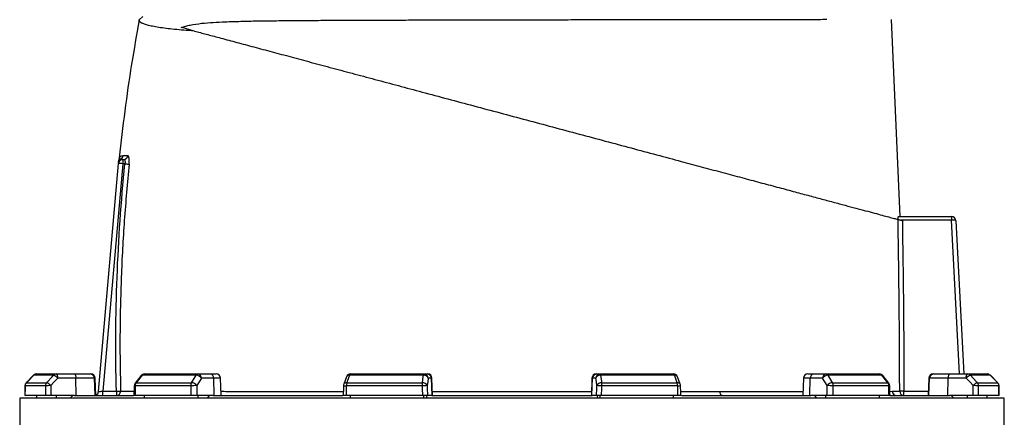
# Model space of a CAD drawing. Header units: millimetres. Extents: x 1152 to 5822, y 850 to 6158.
# Tile 11 of 12: x 4084 to 5460, y 4718 to 5274. Entities that reach past the tile are written whole.
import ezdxf

# ---------------------------------------------------------------- set-up
doc = ezdxf.new("R2010")
doc.units = ezdxf.units.MM
doc.header["$LTSCALE"] = 2

msp = doc.modelspace()

# ---------------------------------------------------------------- linework, layer by layer
at = {"color": 7, "linetype": 'Continuous', "lineweight": 25}
for p, q in [((4251.2, 5273.4), (4256.1, 5278.4)), ((5314.6, 4998.4), (5302.3, 5274.2)), ((4223, 5079), (4223, 5079)), ((4228.2, 5078.4), (4228.2, 5072.4)), ((4228.2, 5078.4), (4229.6, 5078.4)), ((4194.3, 4753.8), (4222.2, 5072.9)), ((4228.2, 5072.4), (4200.3, 4754.4)), ((4231.2, 5072.4), (4228.2, 5072.4)), ((5312.2, 4998.4), (5386.4, 4998.4)), ((5386.4, 4998.4), (5386.4, 4993.4)), ((5386.4, 4998.4), (5386.4, 4998.4)), ((5386.4, 4993.4), (5315.7, 4993.4)), ((5392.4, 4992.7), (5403.6, 4778.4)), ((4103.6, 4776.6), (4093.2, 4766.1)), ((4131.4, 4776.6), (4103.7, 4776.6)), ((4107.9, 4778.4), (4135.4, 4778.4)), ((4135.4, 4778.4), (4160.6, 4778.4)), ((4160.6, 4778.4), (4182.6, 4778.4)), ((4182.6, 4778.4), (4183.7, 4778.4)), ((4253.7, 4776.1), (4245.4, 4765.6)), ((4330.7, 4776.6), (4255.1, 4776.6)), ((4258.4, 4778.4), (4333.5, 4778.4)), ((4333.5, 4778.4), (4350.7, 4778.4)), ((4350.7, 4778.4), (4358.7, 4778.4)), ((4648.3, 4776.6), (4545.1, 4776.6)), ((4546.5, 4778.4), (4649.1, 4778.4)), ((4649.1, 4778.4), (4653.8, 4778.4)), ((4653.8, 4778.4), (4654.3, 4778.4)), ((4889.9, 4778.4), (4890.4, 4778.4)), ((4890.4, 4778.4), (4895.1, 4778.4)), ((4895.1, 4778.4), (4997.7, 4778.4)), ((4999.1, 4776.6), (4895.9, 4776.6)), ((5185.5, 4778.4), (5193.5, 4778.4)), ((5193.5, 4778.4), (5210.7, 4778.4)), ((5210.7, 4778.4), (5285.8, 4778.4)), ((5289.1, 4776.6), (5213.5, 4776.6)), ((5298.8, 4765.6), (5290.5, 4776.1)), ((5360.5, 4778.4), (5361.6, 4778.4)), ((5361.6, 4778.4), (5383.6, 4778.4)), ((5383.6, 4778.4), (5408.8, 4778.4)), ((5408.8, 4778.4), (5436.3, 4778.4)), ((5440.5, 4776.6), (5412.8, 4776.6)), ((5451, 4766.1), (5440.6, 4776.6)), ((5451, 4766.1), (5440.6, 4776.6)), ((4120, 4761.9), (4091.6, 4761.9)), ((4093.3, 4766.1), (4121.6, 4766.1)), ((4162.7, 4772.6), (4137.4, 4772.6)), ((4163, 4748.4), (4162.7, 4772.6)), ((4188.5, 4772.6), (4162.7, 4772.6)), ((4189.4, 4748.4), (4188.5, 4772.6)), ((4190.5, 4748.4), (4189.7, 4772.6)), ((4323.1, 4761.9), (4245.5, 4761.9)), ((4246.9, 4766.1), (4324.3, 4766.1)), ((4355.3, 4772.6), (4338.1, 4772.6)), ((4356, 4748.4), (4355.3, 4772.6)), ((4365.6, 4748.4), (4364.7, 4772.6)), ((4540.9, 4774.5), (4537, 4764)), ((4646.6, 4761.9), (4540.6, 4761.9)), ((4541.2, 4766.1), (4646.9, 4766.1)), ((4659.7, 4772.6), (4655, 4772.6)), ((4660.5, 4748.4), (4659.7, 4772.6)), ((4661.1, 4748.4), (4660.3, 4772.6)), ((4883.9, 4772.6), (4883.1, 4748.4)), ((4883.7, 4748.4), (4884.5, 4772.6)), ((4889.2, 4772.6), (4884.5, 4772.6)), ((4897.3, 4766.1), (5003, 4766.1)), ((5003.6, 4761.9), (4897.7, 4761.9)), ((5007.2, 4764), (5003.3, 4774.5)), ((5179.5, 4772.6), (5178.6, 4748.4)), ((5188.2, 4748.4), (5188.9, 4772.6)), ((5206.1, 4772.6), (5188.9, 4772.6)), ((5220, 4766.1), (5297.3, 4766.1)), ((5298.7, 4761.9), (5221.1, 4761.9)), ((5354.5, 4772.6), (5353.7, 4748.4)), ((5354.8, 4748.4), (5355.7, 4772.6)), ((5381.5, 4772.6), (5355.7, 4772.6)), ((5381.3, 4748.4), (5381.5, 4772.6)), ((5406.8, 4772.6), (5381.5, 4772.6)), ((5422.6, 4766.1), (5450.9, 4766.1)), ((5452.6, 4761.9), (5424.2, 4761.9)), ((4120.1, 4748.4), (4091.5, 4748.4)), ((4107.9, 4744.4), (4107.9, 4748.4)), ((4160.7, 4748.4), (4127.9, 4748.4)), ((4135.4, 4744.4), (4135.4, 4748.4)), ((4154.7, 4744.4), (4158.4, 4748.4)), ((4160.7, 4748.4), (4243, 4748.4)), ((4200.3, 4754.4), (4219.2, 4754.4)), ((4200.3, 4748.4), (4200.3, 4754.4)), ((4219.2, 4754.4), (4219.2, 4748.4)), ((4323.5, 4748.4), (4245.2, 4748.4)), ((4258.4, 4744.4), (4258.4, 4748.4)), ((4354.5, 4748.4), (4332, 4748.4)), ((4333.5, 4744.4), (4333.5, 4748.4)), ((4346.7, 4744.4), (4349.2, 4748.4)), ((4354.5, 4748.4), (4535.5, 4748.4)), ((4647, 4748.4), (4540.1, 4748.4)), ((4546.5, 4744.4), (4546.5, 4748.4)), ((4649.1, 4744.4), (4649.1, 4748.4)), ((4652.7, 4744.4), (4653.4, 4748.4)), ((4660.1, 4748.4), (4654, 4748.4)), ((4660.1, 4748.4), (4884.1, 4748.4)), ((4890.2, 4748.4), (4884.1, 4748.4)), ((4890.9, 4748.4), (4891.5, 4744.4)), ((4895.1, 4744.4), (4895.1, 4748.4)), ((5004.1, 4748.4), (4897.2, 4748.4)), ((4997.7, 4744.4), (4997.7, 4748.4)), ((5008.9, 4748.4), (5189.8, 4748.4)), ((5212.2, 4748.4), (5189.8, 4748.4)), ((5195, 4748.4), (5197.6, 4744.4)), ((5210.7, 4744.4), (5210.7, 4748.4)), ((5299, 4748.4), (5220.7, 4748.4)), ((5285.8, 4744.4), (5285.8, 4748.4)), ((5301.2, 4748.4), (5383.5, 4748.4)), ((5319.9, 4748.4), (5319.9, 4754.4)), ((5416.4, 4748.4), (5383.5, 4748.4)), ((5385.8, 4748.4), (5389.6, 4744.4)), ((5408.8, 4744.4), (5408.8, 4748.4)), ((5452.7, 4748.4), (5424.1, 4748.4)), ((5436.3, 4744.4), (5436.3, 4748.4)), ((4084.1, 4744.4), (4084.1, 4280.2)), ((5460.1, 4744.4), (4084.1, 4744.4)), ((5460.1, 2294.4), (5460.1, 4744.4))]:
    msp.add_line(p, q, dxfattribs=at)
at = {"color": 8, "linetype": 'Continuous', "lineweight": 25}
for p, q in [((5397.6, 4778.4), (5386.4, 4993.4)), ((4103.6, 4776.6), (4103.7, 4776.6)), ((5440.5, 4776.6), (5440.6, 4776.6)), ((4091.5, 4761.9), (4091.6, 4761.9)), ((4093.2, 4766.1), (4093.3, 4766.1)), ((4189.7, 4772.6), (4188.5, 4772.6)), ((4364.7, 4772.6), (4355.3, 4772.6)), ((4660.3, 4772.6), (4659.7, 4772.6)), ((4884.5, 4772.6), (4883.9, 4772.6)), ((5188.9, 4772.6), (5179.5, 4772.6)), ((5355.7, 4772.6), (5354.5, 4772.6)), ((5450.9, 4766.1), (5451, 4766.1)), ((5452.6, 4761.9), (5452.7, 4761.9)), ((5300.3, 4754.1), (5303.2, 4754.2)), ((5319.9, 4754.4), (5353.9, 4754.4))]:
    msp.add_line(p, q, dxfattribs=at)
at = {"color": 7, "linetype": 'Continuous', "lineweight": 25, "flags": 128}
for points in [[(4328.5, 5257.9), (4321.9, 5259.6), (4315.7, 5261.3), (4309.7, 5262.9)], [(4228.2, 5072.4), (4227, 5072.5), (4225.9, 5072.6), (4224.8, 5072.6), (4223.9, 5072.7), (4223.2, 5072.8), (4222.6, 5072.8), (4222.3, 5072.9), (4222.2, 5072.9)], [(4231.2, 5072.4), (4232.1, 5072.3), (4233.1, 5072.2), (4234, 5072.1), (4234.8, 5072), (4235.6, 5071.9), (4236.2, 5071.9), (4236.6, 5071.8), (4237, 5071.8)], [(5386.7, 4993.4), (5386.5, 4993.4), (5386.4, 4993.4)], [(4103.7, 4776.6), (4095.3, 4768.1), (4093.3, 4766.1)], [(4121.6, 4766.1), (4129.5, 4774.6), (4131.4, 4776.6)], [(4137.4, 4772.6), (4137.4, 4773.7), (4137.2, 4774.8), (4137.1, 4775.8), (4136.8, 4776.7), (4136.5, 4777.4), (4136.1, 4777.9), (4135.8, 4778.2), (4135.4, 4778.4)], [(4160.6, 4778.4), (4161, 4778.2), (4161.4, 4777.9), (4161.7, 4777.4), (4162, 4776.7), (4162.3, 4775.8), (4162.5, 4774.8), (4162.6, 4773.7), (4162.7, 4772.6)], [(4255.1, 4776.6), (4248.5, 4768.1), (4246.9, 4766.1)], [(4324.3, 4766.1), (4329.5, 4774.6), (4330.7, 4776.6)], [(4545.1, 4776.6), (4541.9, 4768.1), (4541.2, 4766.1)], [(4646.9, 4766.1), (4648.1, 4774.6), (4648.3, 4776.6)], [(4648.3, 4776.6), (4648.4, 4777), (4648.5, 4777.3), (4648.6, 4777.6), (4648.7, 4777.9), (4648.8, 4778.1), (4648.9, 4778.2), (4649, 4778.3), (4649.1, 4778.4)], [(4895.9, 4776.6), (4895.8, 4777), (4895.7, 4777.3), (4895.6, 4777.6), (4895.5, 4777.9), (4895.4, 4778.1), (4895.3, 4778.2), (4895.2, 4778.3), (4895.1, 4778.4)], [(4895.9, 4776.6), (4897.1, 4768.1), (4897.3, 4766.1)], [(5003, 4766.1), (4999.9, 4774.6), (4999.1, 4776.6)], [(5213.5, 4776.6), (5218.7, 4768.1), (5220, 4766.1)], [(5297.3, 4766.1), (5290.6, 4774.6), (5289.1, 4776.6)], [(5383.6, 4778.4), (5383.2, 4778.2), (5382.8, 4777.9), (5382.5, 4777.4), (5382.2, 4776.7), (5381.9, 4775.8), (5381.7, 4774.8), (5381.6, 4773.7), (5381.5, 4772.6)], [(5406.8, 4772.6), (5406.8, 4773.7), (5407, 4774.8), (5407.2, 4775.8), (5407.4, 4776.7), (5407.7, 4777.4), (5408.1, 4777.9), (5408.4, 4778.2), (5408.8, 4778.4)], [(5412.8, 4776.6), (5420.7, 4768.1), (5422.6, 4766.1)], [(5450.9, 4766.1), (5442.5, 4774.6), (5440.5, 4776.6)], [(4091.5, 4761.9), (4091.5, 4758.5), (4091.4, 4748.1)], [(4137.4, 4772.6), (4132.5, 4767.2), (4127.7, 4762.1)], [(4244.1, 4762), (4244, 4758.6), (4243.8, 4748.2)], [(4338.1, 4772.6), (4334.8, 4767.2), (4331.6, 4762.1)], [(4536.6, 4762.1), (4536.5, 4758.6), (4536.1, 4748.3)], [(4655, 4772.6), (4654.3, 4767.2), (4653.5, 4762.1)], [(4890.7, 4762.1), (4890, 4767.2), (4889.2, 4772.6)], [(5008.1, 4748.3), (5008, 4751.7), (5007.6, 4762.1)], [(5212.6, 4762.1), (5209.4, 4767.2), (5206.1, 4772.6)], [(5300.4, 4748.2), (5300.3, 4751.7), (5300.1, 4762)], [(5416.5, 4762.1), (5411.8, 4767.2), (5406.8, 4772.6)], [(5452.8, 4748.1), (5452.8, 4751.6), (5452.7, 4761.9)], [(4194.3, 4753.8), (4194.4, 4753.8), (4194.7, 4753.9), (4195.3, 4753.9), (4196, 4754), (4197, 4754.1), (4198, 4754.2), (4199.2, 4754.3), (4200.3, 4754.4)], [(4219.2, 4754.4), (4220.3, 4754.4), (4221.2, 4754.4), (4222.2, 4754.4), (4223, 4754.5), (4223.7, 4754.5), (4224.3, 4754.5), (4224.8, 4754.5), (4225.1, 4754.5)], [(5065.8, 4748.4), (5065.2, 4748.5), (5064.7, 4748.8), (5064.1, 4749.3), (5063.7, 4750), (5063.3, 4750.8), (5063, 4751.8), (5062.8, 4752.8), (5062.7, 4753.9)], [(5319.9, 4754.4), (5318.8, 4754.3), (5317.7, 4754.3), (5316.7, 4754.3), (5315.8, 4754.3), (5315.1, 4754.3), (5314.5, 4754.3), (5314.1, 4754.3), (5313.9, 4754.3)]]:
    msp.add_lwpolyline(points, dxfattribs=at)
at = {"color": 7, "linetype": 'Continuous', "lineweight": 25}
for centre, radius, start, end in [((4228.2, 5072.4), 6, 90, 175), ((4228.3, 5073.8), 5.98, 117.8113, 174.9685), ((4228.6, 5076.9), 6, 158.523, 174.9868), ((4222.6, 5084.3), 6, 298.5985, 354.2327), ((4229.5, 5084.3), 5.91, 270.5896, 354.8844), ((5362.7, 4994.6), 24.1, 357.0427, 8.957), ((5386.4, 4992.4), 6, 3, 90), ((4107.9, 4772.4), 6, 90, 135.2531), ((4107.9, 4772.5), 5.85, 90.0887, 135.5988), ((4135.4, 4772.9), 5.5, 90.3224, 137.1231), ((4128, 4765.1), 12, 38.6876, 73.9323), ((4182.6, 4772.4), 5.95, 1.5759, 89.6066), ((4183.7, 4772.4), 6, 2, 90), ((4258.4, 4772.4), 6, 90, 141.7354), ((4258.5, 4774.3), 4.11, 92.0088, 145.1427), ((4333.7, 4775), 3.41, 93.8883, 151.1803), ((4330.3, 4767.1), 9.46, 34.9329, 87.5446), ((4332.7, 4773), 5.38, 355.0821, 81.7641), ((4350, 4773), 5.38, 355.0824, 81.7638), ((4358.7, 4772.4), 6, 2, 90), ((4546.5, 4772.4), 6, 90, 159.4465), ((4547.2, 4776.3), 2.12, 108.9814, 173.2665), ((4649, 4770.2), 6.42, 21.4793, 96.2574), ((4649.1, 4772.4), 5.95, 1.5449, 89.5773), ((4653.7, 4772.4), 5.95, 1.5448, 89.5774), ((4654.3, 4772.4), 6, 2, 90), ((4889.9, 4772.4), 6, 90, 178), ((4890.5, 4772.4), 5.95, 90.4226, 178.4552), ((4895.2, 4772.4), 5.95, 90.4227, 178.4551), ((4895.2, 4770.2), 6.42, 83.7426, 158.5207), ((4997.7, 4772.4), 6, 20.5535, 90), ((4997, 4776.3), 2.12, 6.7335, 71.0186), ((5185.5, 4772.4), 6, 90, 178), ((5194.2, 4773), 5.38, 98.2362, 184.9176), ((5211.5, 4773), 5.38, 98.2359, 184.9179), ((5213.9, 4767.1), 9.46, 92.4554, 145.0671), ((5210.5, 4775), 3.41, 28.8197, 86.1117), ((5285.8, 4772.4), 6, 38.2646, 90), ((5285.7, 4774.3), 4.11, 34.8573, 87.9912), ((5360.5, 4772.4), 6, 90, 178), ((5361.6, 4772.4), 5.95, 90.3934, 178.4241), ((5416.2, 4765.1), 12, 106.0677, 141.3124), ((5408.8, 4772.9), 5.5, 42.8769, 89.6776), ((5436.3, 4772.4), 6, 44.7469, 90), ((5436.3, 4772.5), 5.85, 44.4012, 89.9113), ((4097.5, 4761.9), 6, 135.2539, 179.637), ((4097.6, 4761.9), 6.05, 135.5959, 180.0787), ((4126.2, 4761.9), 6.19, 137.0884, 180.2668), ((4126.8, 4653.8), 108.3, 89.5165, 93.5959), ((4118.3, 4754.6), 12, 38.6998, 73.9117), ((4250.1, 4761.9), 6, 141.7362, 178.702), ((4252.6, 4762), 7.05, 144.1278, 180.8838), ((4331, 4762), 7.91, 148.8273, 181.0866), ((4332.7, 4544.9), 217.2, 90.2931, 92.5329), ((4323.8, 4756.7), 9.46, 34.9396, 87.5238), ((4542.6, 4761.9), 6, 159.447, 178.1151), ((4554.5, 4762.1), 13.9, 163.2749, 180.9449), ((4671.6, 4762.1), 25.1, 170.8315, 180.573), ((4662.2, 4355.3), 406.9, 91.2217, 92.2071), ((4647.6, 4759.7), 6.42, 21.4801, 96.2355), ((4896.6, 4759.7), 6.42, 83.7645, 158.5199), ((4882, 4355.3), 406.9, 87.7929, 88.7783), ((4872.6, 4762.1), 25.1, 359.427, 9.1685), ((4989.7, 4762.1), 13.9, 359.0551, 16.7251), ((5001.6, 4761.9), 6, 1.8849, 20.553), ((5220.4, 4756.7), 9.46, 92.4762, 145.0604), ((5211.5, 4544.9), 217.2, 87.4671, 89.7069), ((5213.2, 4762), 7.91, 358.9134, 31.1727), ((5291.6, 4762), 7.05, 359.1162, 35.8722), ((5294.1, 4761.9), 6, 1.298, 38.2638), ((5425.9, 4754.6), 12, 106.0883, 141.3002), ((5417.4, 4653.8), 108.3, 86.4041, 90.4835), ((5418, 4761.9), 6.19, 359.7332, 42.9116), ((5446.6, 4761.9), 6.05, 359.9213, 44.4041), ((5446.7, 4761.9), 6, 0.363, 44.7461), ((4188.3, 4754.4), 6, 291.7342, 355), ((4219.2, 4754.3), 5.93, 270.7161, 2.0886), ((5309.2, 4754.3), 5.94, 181.3712, 269.4876), ((5319.9, 4754.3), 5.99, 180.3656, 269.9069)]:
    msp.add_arc(centre, radius, start, end, dxfattribs=at)
at = {"color": 8, "linetype": 'Continuous', "lineweight": 25}
for centre, radius, start, end in [((4254.9, 4774.9), 1.71, 82.1189, 137.0135), ((4544.5, 4772.6), 4.07, 81.5817, 152.4101), ((4999.7, 4772.6), 4.07, 27.5622, 98.421), ((5289.3, 4774.9), 1.71, 42.9908, 97.8782), ((4245.4, 4768.3), 6.39, 258.1196, 271.0443), ((4246.6, 4764.4), 1.71, 82.1684, 136.9775), ((4542.4, 4839.1), 77.3, 265.6892, 268.6517), ((4540.6, 4762.1), 4.07, 81.6225, 152.311), ((5003.6, 4762.1), 4.07, 27.689, 98.3775), ((5003.1, 4813.6), 51.7, 270.6176, 275.0415), ((5297.6, 4764.4), 1.71, 43.0225, 97.8316), ((5298.8, 4768.3), 6.39, 268.9557, 281.8804)]:
    msp.add_arc(centre, radius, start, end, dxfattribs=at)
at = {"color": 7, "linetype": 'Continuous', "lineweight": 25}
for centre, major_axis, ratio, start_param, end_param in [((5386.4, 4992.4), (5.99, 0.31), 0.166667, 0, 1.518436), ((4772.1, 4606.4), (120.3, 19644.5), 0.03469, 1.563096, 1.563784), ((4772.1, 4606.4), (-236.9, 19644.5), 0.033097, 1.562485, 1.563173), ((4774.2, 4606.6), (-234.9, 19644.5), 0.03281, 1.562491, 1.56319), ((4772.1, 4606.4), (445.1, 19644.5), 0.026971, 1.563495, 1.564183), ((4772.1, 4606.4), (-530.4, 19644.5), 0.022626, 1.562273, 1.562961), ((4776.7, 4606.6), (-525.8, 19644.5), 0.022431, 1.562283, 1.562982), ((4772.1, 4606.4), (650.4, 19644.5), 0.012035, 1.563282, 1.56397), ((4772.1, 4606.4), (-681.5, 19644.5), 0.00611, 1.562672, 1.56336), ((4778, 4606.6), (-675.6, 19644.5), 0.006057, 1.562675, 1.563374), ((4766.2, 4606.6), (675.6, 19644.5), 0.006057, 4.719811, 4.72051), ((4772.1, 4606.4), (681.5, 19644.5), 0.00611, 4.719826, 4.720514), ((4772.1, 4606.4), (-650.4, 19644.5), 0.012035, 4.719215, 4.719903), ((4767.5, 4606.6), (525.8, 19644.5), 0.022431, 4.720203, 4.720902), ((4772.1, 4606.4), (530.4, 19644.5), 0.022626, 4.720224, 4.720912), ((4772.1, 4606.4), (-445.1, 19644.5), 0.026971, 4.719002, 4.71969), ((4770.1, 4606.6), (234.9, 19644.5), 0.03281, 4.719995, 4.720694), ((4772.1, 4606.4), (236.9, 19644.5), 0.033097, 4.720013, 4.720701), ((4772.1, 4606.4), (-120.3, 19644.5), 0.03469, 4.719401, 4.720089)]:
    msp.add_ellipse(centre, major_axis=major_axis, ratio=ratio, start_param=start_param, end_param=end_param, dxfattribs=at)
for points, knots in [([(4251.2, 5273.4), (4247.5, 5252.8), (4240, 5210.5), (4230.6, 5146.2), (4225.7, 5102.5), (4223.3, 5080.7)], [0, 0, 0, 0, 0.32309, 0.662084, 1, 1, 1, 1]), ([(4328.5, 5257.9), (4328.3, 5257.9), (4323, 5258.3), (4313.2, 5259), (4300.2, 5260.2), (4288.5, 5261.5), (4278.3, 5263), (4269.5, 5264.5), (4262.5, 5266.1), (4257.2, 5267.8), (4253.5, 5269.6), (4251.3, 5271.5), (4251.2, 5272.8), (4251.2, 5273.4)], [0, 0, 0, 0, 0.004301, 0.102556, 0.200887, 0.299141, 0.400327, 0.501599, 0.602786, 0.701453, 0.80012, 0.90006, 1, 1, 1, 1]), ([(4309.7, 5262.9), (4311.8, 5263.6), (4316.2, 5265.1), (4325.6, 5267), (4338.3, 5268.9), (4354.6, 5270.1), (4372.6, 5270.9), (4393.1, 5271.6), (4415.9, 5272.1), (4439.9, 5272.4), (4465, 5272.6), (4491.4, 5272.8), (4519, 5273), (4547.8, 5273.1), (4577.6, 5273.2), (4608, 5273.3), (4639, 5273.4), (4671.7, 5273.5), (4706.1, 5273.5), (4742.1, 5273.6), (4778.3, 5273.7), (4814.5, 5273.8), (4850.4, 5273.8), (4885.8, 5273.9), (4920.8, 5273.9), (4955.1, 5274), (4988.6, 5274), (5021.1, 5274), (5052.5, 5274.1), (5082.6, 5274.1), (5111.5, 5274.2), (5138.8, 5274.2), (5164.8, 5274.2), (5189.5, 5274.2), (5204.4, 5274.3), (5211.9, 5274.3)], [0, 0, 0, 0, 0.009249, 0.018511, 0.04311, 0.067725, 0.092331, 0.122106, 0.15195, 0.181809, 0.211636, 0.241397, 0.27175, 0.302214, 0.332735, 0.363254, 0.393716, 0.424067, 0.457887, 0.491824, 0.525801, 0.559738, 0.593557, 0.627122, 0.660803, 0.694522, 0.728202, 0.761768, 0.795279, 0.828904, 0.862569, 0.896194, 0.929705, 0.964853, 1, 1, 1, 1]), ([(4328.5, 5257.9), (4333.9, 5256.4), (4344.6, 5253.6), (4363.3, 5248.6), (4384.4, 5242.9), (4408.1, 5236.6), (4433.3, 5229.8), (4459.9, 5222.7), (4488, 5215.1), (4517.6, 5207.2), (4548.5, 5198.9), (4580.5, 5190.4), (4613.1, 5181.6), (4647.1, 5172.5), (4682.3, 5163.1), (4718.7, 5153.3), (4755.4, 5143.5), (4792.1, 5133.7), (4829, 5123.8), (4865.9, 5113.9), (4902.6, 5104.1), (4938.8, 5094.4), (4974.3, 5084.9), (5006.9, 5076.1), (5036.6, 5068.1), (5063.8, 5060.9), (5090.1, 5053.8), (5115.4, 5047), (5139.6, 5040.6), (5162.3, 5034.5), (5183.4, 5028.8), (5203, 5023.6), (5221.1, 5018.7), (5237.8, 5014.2), (5252.8, 5010.2), (5266.5, 5006.6), (5278.8, 5003.3), (5289.7, 5000.3), (5298.9, 4997.9), (5306.2, 4995.9), (5309.9, 4994.9), (5311.4, 4994.5), (5311.6, 4994.5)], [0, 0, 0, 0, 0.02258, 0.045159, 0.070938, 0.096799, 0.122692, 0.148559, 0.174342, 0.200844, 0.227426, 0.254038, 0.280626, 0.307132, 0.335211, 0.363383, 0.391585, 0.419755, 0.447831, 0.476364, 0.504994, 0.533658, 0.562291, 0.590825, 0.614505, 0.638267, 0.662065, 0.685853, 0.709594, 0.73326, 0.756329, 0.779486, 0.80269, 0.825897, 0.849059, 0.872131, 0.897045, 0.922026, 0.947022, 0.971989, 0.99689, 1, 1, 1, 1]), ([(4223.3, 5080.7), (4223.3, 5080.5), (4223.2, 5080), (4223.1, 5079.4), (4223, 5079.1), (4223, 5079.1)], [0, 0, 0, 0, 0.366769, 0.867097, 1, 1, 1, 1]), ([(4225.5, 5079.1), (4225.7, 5079), (4226.4, 5078.6), (4227.4, 5078.4), (4228.2, 5078.4)], [0, 0, 0, 0, 0.265989, 1, 1, 1, 1]), ([(4228.6, 5083.7), (4229.5, 5083.7), (4231.5, 5083.7), (4234.1, 5083.7), (4235.4, 5083.7)], [0, 0, 0, 0, 0.499638, 1, 1, 1, 1]), ([(4229.6, 5078.4), (4229.9, 5078.3), (4230.5, 5078.2), (4231.1, 5077.1), (4231.4, 5075.6), (4231.4, 5073.9), (4231.2, 5072.8), (4231.2, 5072.4)], [0, 0, 0, 0, 0.226137, 0.447169, 0.658806, 0.863123, 1, 1, 1, 1]), ([(4237, 5071.8), (4237, 5072.6), (4237.2, 5074.8), (4237.2, 5078.2), (4236.9, 5081.2), (4236.3, 5083.3), (4235.7, 5083.6), (4235.4, 5083.7)], [0, 0, 0, 0, 0.139498, 0.349185, 0.563815, 0.782192, 1, 1, 1, 1]), ([(4219.2, 4754.4), (4217.9, 4807.4), (4218.2, 4860.5), (4222.2, 4966.6), (4225.8, 5019.5), (4231.2, 5072.4)], [0, 0, 0, 0, 0.5, 0.5, 1, 1, 1, 1]), ([(4222.3, 5074.3), (4222.3, 5074.8), (4222.4, 5075.7), (4222.5, 5076.6), (4222.6, 5077.4), (4222.6, 5077.3), (4222.6, 5077.3)], [0, 0, 0, 0, 0.281589, 0.570848, 0.850152, 1, 1, 1, 1]), ([(4237, 5071.8), (4234.6, 5045.5), (4229.8, 4993), (4225.9, 4919.1), (4224.3, 4855.5), (4224.1, 4802.4), (4224.8, 4770.5), (4225.1, 4754.5)], [0, 0, 0, 0, 0.249016, 0.498276, 0.698398, 0.849171, 1, 1, 1, 1]), ([(5311.8, 4994.4), (5311.8, 4994.9), (5311.8, 4996), (5311.9, 4997.3), (5312, 4998.2), (5312.1, 4998.3), (5312.2, 4998.4)], [0, 0, 0, 0, 0.245707, 0.491403, 0.73758, 1, 1, 1, 1]), ([(5313.9, 4754.3), (5313.8, 4793.3), (5313.5, 4873.4), (5312.2, 4953.4), (5311.6, 4994.5)], [0, 0, 0, 0, 0.487255, 1, 1, 1, 1]), ([(5311.6, 4994.5), (5311.7, 4994.4), (5312, 4994.4), (5313.2, 4994), (5314.8, 4993.6), (5316.4, 4993.2), (5317.3, 4992.9), (5317.6, 4992.9)], [0, 0, 0, 0, 0.221696, 0.443206, 0.669679, 0.905142, 1, 1, 1, 1]), ([(5317.6, 4992.9), (5318.2, 4952.4), (5319.4, 4872.9), (5319.7, 4793.4), (5319.9, 4754.4)], [0, 0, 0, 0, 0.509446, 1, 1, 1, 1]), ([(4127.9, 4748.4), (4127.2, 4748.4), (4125.9, 4748.4), (4123.8, 4748.4), (4122, 4748.4), (4120.8, 4748.4), (4120.3, 4748.4), (4120.1, 4748.4)], [0, 0, 0, 0, 0.213554, 0.427098, 0.640706, 0.854434, 1, 1, 1, 1]), ([(4245.2, 4748.4), (4244.9, 4748.4), (4244.1, 4748.4), (4243.7, 4748.4), (4243.8, 4748.4), (4243.8, 4748.4)], [0, 0, 0, 0, 0.478506, 0.957008, 1, 1, 1, 1]), ([(4332, 4748.4), (4331.5, 4748.4), (4330.5, 4748.4), (4328.6, 4748.4), (4326.5, 4748.4), (4324.8, 4748.4), (4323.8, 4748.4), (4323.5, 4748.4)], [0, 0, 0, 0, 0.21355, 0.427098, 0.640703, 0.854432, 1, 1, 1, 1]), ([(4540.1, 4748.4), (4539.5, 4748.4), (4538.3, 4748.4), (4537, 4748.4), (4536.2, 4748.4), (4536.2, 4748.4), (4536.2, 4748.4)], [0, 0, 0, 0, 0.274611, 0.549233, 0.823776, 1, 1, 1, 1]), ([(4654, 4748.4), (4653.8, 4748.4), (4653.5, 4748.4), (4652.1, 4748.4), (4650.4, 4748.4), (4648.6, 4748.4), (4647.5, 4748.4), (4647, 4748.4)], [0, 0, 0, 0, 0.213552, 0.427099, 0.640704, 0.854432, 1, 1, 1, 1]), ([(4897.2, 4748.4), (4896.5, 4748.4), (4895.2, 4748.4), (4893.2, 4748.4), (4891.6, 4748.4), (4890.6, 4748.4), (4890.3, 4748.4), (4890.2, 4748.4)], [0, 0, 0, 0, 0.213876, 0.427754, 0.641572, 0.85527, 1, 1, 1, 1]), ([(5008.1, 4748.4), (5008, 4748.4), (5007.9, 4748.4), (5006.9, 4748.4), (5005.5, 4748.4), (5004.5, 4748.4), (5004.1, 4748.4)], [0, 0, 0, 0, 0.264685, 0.538849, 0.813168, 1, 1, 1, 1]), ([(5220.7, 4748.4), (5220.2, 4748.4), (5219.1, 4748.4), (5217, 4748.4), (5215, 4748.4), (5213.3, 4748.4), (5212.6, 4748.4), (5212.2, 4748.4)], [0, 0, 0, 0, 0.213878, 0.427755, 0.641577, 0.855271, 1, 1, 1, 1]), ([(5300.3, 4748.4), (5300.4, 4748.4), (5300.4, 4748.4), (5299.9, 4748.4), (5299.3, 4748.4), (5299, 4748.4)], [0, 0, 0, 0, 0.196903, 0.674629, 1, 1, 1, 1]), ([(5303.2, 4754.2), (5305.7, 4754.2), (5310.3, 4754.2), (5312.8, 4754.3), (5313.9, 4754.3)], [0, 0, 0, 0, 0.537274, 1, 1, 1, 1]), ([(5424.1, 4748.4), (5423.8, 4748.4), (5423.2, 4748.4), (5421.6, 4748.4), (5419.7, 4748.4), (5417.9, 4748.4), (5416.8, 4748.4), (5416.4, 4748.4)], [0, 0, 0, 0, 0.213873, 0.427754, 0.641574, 0.855265, 1, 1, 1, 1])]:
    msp.add_open_spline(points, degree=3, knots=knots, dxfattribs=at)
at = {"color": 8, "linetype": 'Continuous', "lineweight": 25}
for points, knots in [([(4223, 5079), (4223, 5079), (4222.8, 5078.9), (4223.6, 5079.7), (4224.8, 5079.3), (4225.5, 5079.1)], [0, 0, 0, 0, 0.07542, 0.537788, 1, 1, 1, 1]), ([(4223.4, 5080.7), (4223.4, 5080.6), (4223.3, 5080.4), (4223.7, 5081.2), (4224.6, 5082.3), (4226.2, 5083.5), (4227.9, 5083.7), (4228.6, 5083.7)], [0, 0, 0, 0, 0.08429, 0.261318, 0.438385, 0.793343, 1, 1, 1, 1]), ([(4225.1, 4754.5), (4226.7, 4754.5), (4230, 4754.5), (4236.1, 4754.5), (4240.7, 4754.5), (4243.6, 4754.4), (4243.9, 4754.4)], [0, 0, 0, 0, 0.316506, 0.633486, 0.959278, 1, 1, 1, 1]), ([(4365.4, 4754.2), (4366, 4754.2), (4373.1, 4754.1), (4387.9, 4754.1), (4409.7, 4754.1), (4433.1, 4754.1), (4457.9, 4754), (4484.1, 4754), (4510.2, 4754), (4528, 4754), (4536.3, 4754)], [0, 0, 0, 0, 0.0132939, 0.150739, 0.2896965, 0.428654, 0.5753307, 0.7221206, 0.8687979, 1, 1, 1, 1]), ([(4660.9, 4753.9), (4670.7, 4753.9), (4691, 4753.9), (4722.1, 4753.9), (4754, 4753.9), (4785.7, 4753.9), (4817, 4753.9), (4847.9, 4753.9), (4870, 4753.9), (4881.7, 4753.9), (4883.3, 4753.9)], [0, 0, 0, 0, 0.133445, 0.276258, 0.419188, 0.562001, 0.700662, 0.83943, 0.97809, 1, 1, 1, 1]), ([(5007.9, 4753.9), (5013.8, 4753.9), (5025.7, 4753.9), (5044, 4753.9), (5056.2, 4753.9), (5062.7, 4753.9)], [0, 0, 0, 0, 0.313703, 0.636556, 1, 1, 1, 1]), ([(5062.7, 4753.9), (5072.5, 4753.9), (5092.3, 4753.9), (5120.2, 4753.9), (5146.7, 4754), (5166.3, 4754), (5176.4, 4754), (5178.8, 4754)], [0, 0, 0, 0, 0.230893, 0.462576, 0.694523, 0.9262, 1, 1, 1, 1])]:
    msp.add_open_spline(points, degree=3, knots=knots, dxfattribs=at)

doc.saveas('drawing.dxf')
